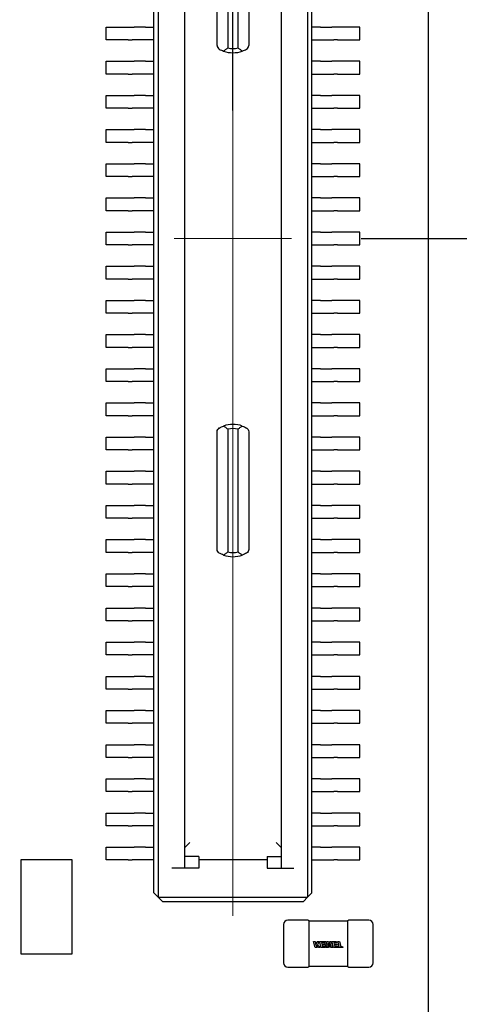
# Model space of a CAD drawing. Header units: millimetres. Extents: x 4 to 585, y 130 to 416.
# Tile 41 of 100: x 363.41 to 368.56, y 159.86 to 171.39. Entities that reach past the tile are written whole.
import ezdxf

# ---------------------------------------------------------------- set-up
doc = ezdxf.new("R2010")
doc.units = ezdxf.units.MM
doc.header["$LTSCALE"] = 0.75
doc.linetypes.add('CENTER2', pattern=[28.575, 19.05, -3.175, 3.175, -3.175])
for name, color, linetype, lineweight in [('Center Lines', 7, 'CENTER2', 13), ('Dimensions', 7, 'Continuous', 13), ('Visible', 7, 'Continuous', 25)]:
    doc.layers.add(name, color=color, linetype=linetype, lineweight=lineweight)
doc.styles.get("Standard").update_dxf_attribs({"font": 'cour.ttf'})
doc.dimstyles.new('ISO-25', dxfattribs={"dimtxt": 2.5, "dimasz": 2.5, "dimexe": 1.5, "dimexo": 1.5, "dimgap": 1, "dimtad": 1, "dimdec": 1, "dimdsep": 46, "dimtxsty": 'Standard', "dimcen": 0, "dimclrd": 256, "dimclre": 256, "dimclrt": 256, "dimazin": 2, "dimtp": 0.1, "dimtm": 0.1, "dimtfac": 0.72, "dimtdec": 1, "dimtmove": 0, "dimatfit": 3, "dimfxl": 1, "dimarcsym": 0})

# ---------------------------------------------------------------- blocks, each defined once
blk = doc.blocks.new('*U27')
at = {"layer": 'Center Lines', "color": 0, "ltscale": 0.75, "transparency": 16777216}
blk.add_line((0.686251, 0), (-0.686251, 0), dxfattribs=at)
blk = doc.blocks.new('*U28')
at = {"layer": 'Center Lines', "color": 0, "ltscale": 0.75, "transparency": 16777216}
blk.add_line((0, -7.928768), (0, 7.995259), dxfattribs=at)
blk = doc.blocks.new('*D66')
at = {"layer": 'Defpoints', "color": 0, "transparency": 16777216}
for p in [(365.906998, 168.828999), (374.653969, 168.828999)]:
    blk.add_point(p, dxfattribs=at)
at = {"layer": 'Dimensions', "lineweight": -2, "transparency": 16777216}
blk.add_line((367.406998, 168.828999), (385.303542, 168.828999), dxfattribs=at)
at = {"layer": 'Dimensions', "transparency": 16777216, "insert": (380.478756, 171.233913), "char_height": 2.5, "attachment_point": 5}
blk.add_mtext('20.1', dxfattribs=at)
blk = doc.blocks.new('*D67')
at = {"layer": 'Defpoints', "color": 0, "transparency": 16777216}
for p in [(365.906998, 184.577273), (365.906998, 168.828999)]:
    blk.add_point(p, dxfattribs=at)
at = {"layer": 'Dimensions', "lineweight": -2, "transparency": 16777216}
blk.add_line((365.906998, 170.328999), (365.906998, 195.096504), dxfattribs=at)
at = {"layer": 'Dimensions', "transparency": 16777216, "insert": (363.502084, 190.336888), "char_height": 2.5, "attachment_point": 5, "rotation": 90}
blk.add_mtext('46.7', dxfattribs=at)
blk = doc.blocks.new('*D69')
at = {"layer": 'Defpoints', "color": 0, "transparency": 16777216}
for p in [(352.154398, 178.958599), (374.653969, 178.958599)]:
    blk.add_point(p, dxfattribs=at)
at = {"layer": 'Dimensions', "lineweight": -2, "transparency": 16777216}
blk.add_line((353.654398, 178.958599), (385.305679, 178.958599), dxfattribs=at)
at = {"layer": 'Dimensions', "transparency": 16777216, "insert": (380.479824, 181.363513), "char_height": 2.5, "attachment_point": 5}
blk.add_mtext('30.3', dxfattribs=at)

msp = doc.modelspace()

# ---------------------------------------------------------------- linework, layer by layer
at = {"layer": 'Visible'}
for p, q in [((368.196, 148.687, 1.529), (368.196, 181.187, 1.529)), ((364.982, 161.169, 2.569), (364.982, 176.489, 2.569)), ((365.032, 176.539, 2.619), (365.032, 161.119, 2.619)), ((366.782, 176.539, 2.619), (366.782, 161.119, 2.619)), ((366.832, 161.169, 2.569), (366.832, 176.489, 2.569)), ((365.342, 161.459, 2.469), (365.342, 176.199, 2.469)), ((366.472, 176.199, 2.469), (366.472, 161.459, 2.469)), ((365.722, 171.09, 1.884), (365.722, 172.468, 1.884)), ((365.847, 172.497, 2.009), (365.847, 171.061, 2.009)), ((365.967, 171.061, 2.009), (365.967, 172.497, 2.009)), ((366.092, 172.468, 1.884), (366.092, 171.09, 1.884)), ((364.422, 171.154, 1.579), (364.422, 171.304, 1.579)), ((364.422, 171.304, 1.579), (364.682, 171.304, 1.579)), ((364.726, 171.304, 1.606), (364.75, 171.304, 1.65)), ((364.882, 171.304, 1.729), (364.982, 171.304, 1.729)), ((366.932, 171.304, 1.729), (366.832, 171.304, 1.729)), ((367.088, 171.304, 1.606), (367.064, 171.304, 1.65)), ((367.392, 171.304, 1.579), (367.132, 171.304, 1.579)), ((367.392, 171.154, 1.579), (367.392, 171.304, 1.579)), ((364.682, 171.154, 1.579), (364.422, 171.154, 1.579)), ((364.75, 171.154, 1.65), (364.726, 171.154, 1.606)), ((364.982, 171.154, 1.729), (364.882, 171.154, 1.729)), ((366.832, 171.154, 1.729), (366.932, 171.154, 1.729)), ((367.064, 171.154, 1.65), (367.088, 171.154, 1.606)), ((367.132, 171.154, 1.579), (367.392, 171.154, 1.579)), ((364.422, 170.904, 1.579), (364.682, 170.904, 1.579)), ((364.422, 170.754, 1.579), (364.422, 170.904, 1.579)), ((364.726, 170.904, 1.606), (364.75, 170.904, 1.65)), ((364.882, 170.904, 1.729), (364.982, 170.904, 1.729)), ((366.932, 170.904, 1.729), (366.832, 170.904, 1.729)), ((367.088, 170.904, 1.606), (367.064, 170.904, 1.65)), ((367.392, 170.904, 1.579), (367.132, 170.904, 1.579)), ((367.392, 170.754, 1.579), (367.392, 170.904, 1.579)), ((364.682, 170.754, 1.579), (364.422, 170.754, 1.579)), ((364.75, 170.754, 1.65), (364.726, 170.754, 1.606)), ((364.982, 170.754, 1.729), (364.882, 170.754, 1.729)), ((366.832, 170.754, 1.729), (366.932, 170.754, 1.729)), ((367.064, 170.754, 1.65), (367.088, 170.754, 1.606)), ((367.132, 170.754, 1.579), (367.392, 170.754, 1.579)), ((364.422, 170.504, 1.579), (364.682, 170.504, 1.579)), ((364.422, 170.354, 1.579), (364.422, 170.504, 1.579)), ((364.726, 170.504, 1.606), (364.75, 170.504, 1.65)), ((364.882, 170.504, 1.729), (364.982, 170.504, 1.729)), ((366.932, 170.504, 1.729), (366.832, 170.504, 1.729)), ((367.088, 170.504, 1.606), (367.064, 170.504, 1.65)), ((367.392, 170.504, 1.579), (367.132, 170.504, 1.579)), ((367.392, 170.354, 1.579), (367.392, 170.504, 1.579)), ((364.682, 170.354, 1.579), (364.422, 170.354, 1.579)), ((364.75, 170.354, 1.65), (364.726, 170.354, 1.606)), ((364.982, 170.354, 1.729), (364.882, 170.354, 1.729)), ((366.832, 170.354, 1.729), (366.932, 170.354, 1.729)), ((367.064, 170.354, 1.65), (367.088, 170.354, 1.606)), ((367.132, 170.354, 1.579), (367.392, 170.354, 1.579)), ((364.422, 170.104, 1.579), (364.682, 170.104, 1.579)), ((364.422, 169.954, 1.579), (364.422, 170.104, 1.579)), ((364.726, 170.104, 1.606), (364.75, 170.104, 1.65)), ((364.882, 170.104, 1.729), (364.982, 170.104, 1.729)), ((366.932, 170.104, 1.729), (366.832, 170.104, 1.729)), ((367.088, 170.104, 1.606), (367.064, 170.104, 1.65)), ((367.392, 170.104, 1.579), (367.132, 170.104, 1.579)), ((367.392, 169.954, 1.579), (367.392, 170.104, 1.579)), ((364.682, 169.954, 1.579), (364.422, 169.954, 1.579)), ((364.75, 169.954, 1.65), (364.726, 169.954, 1.606)), ((364.982, 169.954, 1.729), (364.882, 169.954, 1.729)), ((366.832, 169.954, 1.729), (366.932, 169.954, 1.729)), ((367.064, 169.954, 1.65), (367.088, 169.954, 1.606)), ((367.132, 169.954, 1.579), (367.392, 169.954, 1.579)), ((364.422, 169.554, 1.579), (364.422, 169.704, 1.579)), ((364.422, 169.704, 1.579), (364.682, 169.704, 1.579)), ((364.726, 169.704, 1.606), (364.75, 169.704, 1.65)), ((364.882, 169.704, 1.729), (364.982, 169.704, 1.729)), ((366.932, 169.704, 1.729), (366.832, 169.704, 1.729)), ((367.088, 169.704, 1.606), (367.064, 169.704, 1.65)), ((367.392, 169.704, 1.579), (367.132, 169.704, 1.579)), ((367.392, 169.554, 1.579), (367.392, 169.704, 1.579)), ((364.682, 169.554, 1.579), (364.422, 169.554, 1.579)), ((364.75, 169.554, 1.65), (364.726, 169.554, 1.606)), ((364.982, 169.554, 1.729), (364.882, 169.554, 1.729)), ((366.832, 169.554, 1.729), (366.932, 169.554, 1.729)), ((367.064, 169.554, 1.65), (367.088, 169.554, 1.606)), ((367.132, 169.554, 1.579), (367.392, 169.554, 1.579)), ((364.422, 169.154, 1.579), (364.422, 169.304, 1.579)), ((364.422, 169.304, 1.579), (364.682, 169.304, 1.579)), ((364.726, 169.304, 1.606), (364.75, 169.304, 1.65)), ((364.882, 169.304, 1.729), (364.982, 169.304, 1.729)), ((366.932, 169.304, 1.729), (366.832, 169.304, 1.729)), ((367.088, 169.304, 1.606), (367.064, 169.304, 1.65)), ((367.392, 169.304, 1.579), (367.132, 169.304, 1.579)), ((367.392, 169.154, 1.579), (367.392, 169.304, 1.579)), ((364.682, 169.154, 1.579), (364.422, 169.154, 1.579)), ((364.75, 169.154, 1.65), (364.726, 169.154, 1.606)), ((364.982, 169.154, 1.729), (364.882, 169.154, 1.729)), ((366.832, 169.154, 1.729), (366.932, 169.154, 1.729)), ((367.064, 169.154, 1.65), (367.088, 169.154, 1.606)), ((367.132, 169.154, 1.579), (367.392, 169.154, 1.579)), ((364.422, 168.754, 1.579), (364.422, 168.904, 1.579)), ((364.422, 168.904, 1.579), (364.682, 168.904, 1.579)), ((364.726, 168.904, 1.606), (364.75, 168.904, 1.65)), ((364.882, 168.904, 1.729), (364.982, 168.904, 1.729)), ((366.932, 168.904, 1.729), (366.832, 168.904, 1.729)), ((367.088, 168.904, 1.606), (367.064, 168.904, 1.65)), ((367.392, 168.904, 1.579), (367.132, 168.904, 1.579)), ((367.392, 168.754, 1.579), (367.392, 168.904, 1.579)), ((364.682, 168.754, 1.579), (364.422, 168.754, 1.579)), ((364.75, 168.754, 1.65), (364.726, 168.754, 1.606)), ((364.982, 168.754, 1.729), (364.882, 168.754, 1.729)), ((366.832, 168.754, 1.729), (366.932, 168.754, 1.729)), ((367.064, 168.754, 1.65), (367.088, 168.754, 1.606)), ((367.132, 168.754, 1.579), (367.392, 168.754, 1.579)), ((364.422, 168.504, 1.579), (364.682, 168.504, 1.579)), ((364.422, 168.354, 1.579), (364.422, 168.504, 1.579)), ((364.726, 168.504, 1.606), (364.75, 168.504, 1.65)), ((364.882, 168.504, 1.729), (364.982, 168.504, 1.729)), ((366.932, 168.504, 1.729), (366.832, 168.504, 1.729)), ((367.088, 168.504, 1.606), (367.064, 168.504, 1.65)), ((367.392, 168.504, 1.579), (367.132, 168.504, 1.579)), ((367.392, 168.354, 1.579), (367.392, 168.504, 1.579)), ((364.682, 168.354, 1.579), (364.422, 168.354, 1.579)), ((364.75, 168.354, 1.65), (364.726, 168.354, 1.606)), ((364.982, 168.354, 1.729), (364.882, 168.354, 1.729)), ((366.832, 168.354, 1.729), (366.932, 168.354, 1.729)), ((367.064, 168.354, 1.65), (367.088, 168.354, 1.606)), ((367.132, 168.354, 1.579), (367.392, 168.354, 1.579)), ((364.422, 168.104, 1.579), (364.682, 168.104, 1.579)), ((364.422, 167.954, 1.579), (364.422, 168.104, 1.579)), ((364.726, 168.104, 1.606), (364.75, 168.104, 1.65)), ((364.882, 168.104, 1.729), (364.982, 168.104, 1.729)), ((366.932, 168.104, 1.729), (366.832, 168.104, 1.729)), ((367.088, 168.104, 1.606), (367.064, 168.104, 1.65)), ((367.392, 168.104, 1.579), (367.132, 168.104, 1.579)), ((367.392, 167.954, 1.579), (367.392, 168.104, 1.579)), ((364.682, 167.954, 1.579), (364.422, 167.954, 1.579)), ((364.75, 167.954, 1.65), (364.726, 167.954, 1.606)), ((364.982, 167.954, 1.729), (364.882, 167.954, 1.729)), ((366.832, 167.954, 1.729), (366.932, 167.954, 1.729)), ((367.064, 167.954, 1.65), (367.088, 167.954, 1.606)), ((367.132, 167.954, 1.579), (367.392, 167.954, 1.579)), ((364.422, 167.704, 1.579), (364.682, 167.704, 1.579)), ((364.422, 167.554, 1.579), (364.422, 167.704, 1.579)), ((364.726, 167.704, 1.606), (364.75, 167.704, 1.65)), ((364.882, 167.704, 1.729), (364.982, 167.704, 1.729)), ((366.932, 167.704, 1.729), (366.832, 167.704, 1.729)), ((367.088, 167.704, 1.606), (367.064, 167.704, 1.65)), ((367.392, 167.704, 1.579), (367.132, 167.704, 1.579)), ((367.392, 167.554, 1.579), (367.392, 167.704, 1.579)), ((364.682, 167.554, 1.579), (364.422, 167.554, 1.579)), ((364.75, 167.554, 1.65), (364.726, 167.554, 1.606)), ((364.982, 167.554, 1.729), (364.882, 167.554, 1.729)), ((366.832, 167.554, 1.729), (366.932, 167.554, 1.729)), ((367.064, 167.554, 1.65), (367.088, 167.554, 1.606)), ((367.132, 167.554, 1.579), (367.392, 167.554, 1.579)), ((364.422, 167.304, 1.579), (364.682, 167.304, 1.579)), ((364.422, 167.154, 1.579), (364.422, 167.304, 1.579)), ((364.726, 167.304, 1.606), (364.75, 167.304, 1.65)), ((364.882, 167.304, 1.729), (364.982, 167.304, 1.729)), ((366.932, 167.304, 1.729), (366.832, 167.304, 1.729)), ((367.088, 167.304, 1.606), (367.064, 167.304, 1.65)), ((367.392, 167.304, 1.579), (367.132, 167.304, 1.579)), ((367.392, 167.154, 1.579), (367.392, 167.304, 1.579)), ((364.682, 167.154, 1.579), (364.422, 167.154, 1.579)), ((364.75, 167.154, 1.65), (364.726, 167.154, 1.606)), ((364.982, 167.154, 1.729), (364.882, 167.154, 1.729)), ((366.832, 167.154, 1.729), (366.932, 167.154, 1.729)), ((367.064, 167.154, 1.65), (367.088, 167.154, 1.606)), ((367.132, 167.154, 1.579), (367.392, 167.154, 1.579)), ((364.422, 166.904, 1.579), (364.682, 166.904, 1.579)), ((364.422, 166.754, 1.579), (364.422, 166.904, 1.579)), ((364.726, 166.904, 1.606), (364.75, 166.904, 1.65)), ((364.882, 166.904, 1.729), (364.982, 166.904, 1.729)), ((366.932, 166.904, 1.729), (366.832, 166.904, 1.729)), ((367.088, 166.904, 1.606), (367.064, 166.904, 1.65)), ((367.392, 166.904, 1.579), (367.132, 166.904, 1.579)), ((367.392, 166.754, 1.579), (367.392, 166.904, 1.579)), ((364.682, 166.754, 1.579), (364.422, 166.754, 1.579)), ((364.75, 166.754, 1.65), (364.726, 166.754, 1.606)), ((364.982, 166.754, 1.729), (364.882, 166.754, 1.729)), ((366.832, 166.754, 1.729), (366.932, 166.754, 1.729)), ((367.064, 166.754, 1.65), (367.088, 166.754, 1.606)), ((367.132, 166.754, 1.579), (367.392, 166.754, 1.579)), ((365.722, 165.19, 1.884), (365.722, 166.568, 1.884)), ((365.847, 166.597, 2.009), (365.847, 165.161, 2.009)), ((365.967, 165.161, 2.009), (365.967, 166.597, 2.009)), ((366.092, 166.568, 1.884), (366.092, 165.19, 1.884)), ((364.422, 166.504, 1.579), (364.682, 166.504, 1.579)), ((364.422, 166.354, 1.579), (364.422, 166.504, 1.579)), ((364.726, 166.504, 1.606), (364.75, 166.504, 1.65)), ((364.882, 166.504, 1.729), (364.982, 166.504, 1.729)), ((366.932, 166.504, 1.729), (366.832, 166.504, 1.729)), ((367.088, 166.504, 1.606), (367.064, 166.504, 1.65)), ((367.392, 166.504, 1.579), (367.132, 166.504, 1.579)), ((367.392, 166.354, 1.579), (367.392, 166.504, 1.579)), ((364.682, 166.354, 1.579), (364.422, 166.354, 1.579)), ((364.75, 166.354, 1.65), (364.726, 166.354, 1.606)), ((364.982, 166.354, 1.729), (364.882, 166.354, 1.729)), ((366.832, 166.354, 1.729), (366.932, 166.354, 1.729)), ((367.064, 166.354, 1.65), (367.088, 166.354, 1.606)), ((367.132, 166.354, 1.579), (367.392, 166.354, 1.579)), ((364.422, 166.104, 1.579), (364.682, 166.104, 1.579)), ((364.422, 165.954, 1.579), (364.422, 166.104, 1.579)), ((364.726, 166.104, 1.606), (364.75, 166.104, 1.65)), ((364.882, 166.104, 1.729), (364.982, 166.104, 1.729)), ((366.932, 166.104, 1.729), (366.832, 166.104, 1.729)), ((367.088, 166.104, 1.606), (367.064, 166.104, 1.65)), ((367.392, 166.104, 1.579), (367.132, 166.104, 1.579)), ((367.392, 165.954, 1.579), (367.392, 166.104, 1.579)), ((364.682, 165.954, 1.579), (364.422, 165.954, 1.579)), ((364.75, 165.954, 1.65), (364.726, 165.954, 1.606)), ((364.982, 165.954, 1.729), (364.882, 165.954, 1.729)), ((366.832, 165.954, 1.729), (366.932, 165.954, 1.729)), ((367.064, 165.954, 1.65), (367.088, 165.954, 1.606)), ((367.132, 165.954, 1.579), (367.392, 165.954, 1.579)), ((364.422, 165.554, 1.579), (364.422, 165.704, 1.579)), ((364.422, 165.704, 1.579), (364.682, 165.704, 1.579)), ((364.726, 165.704, 1.606), (364.75, 165.704, 1.65)), ((364.882, 165.704, 1.729), (364.982, 165.704, 1.729)), ((366.932, 165.704, 1.729), (366.832, 165.704, 1.729)), ((367.088, 165.704, 1.606), (367.064, 165.704, 1.65)), ((367.392, 165.704, 1.579), (367.132, 165.704, 1.579)), ((367.392, 165.554, 1.579), (367.392, 165.704, 1.579)), ((364.682, 165.554, 1.579), (364.422, 165.554, 1.579)), ((364.75, 165.554, 1.65), (364.726, 165.554, 1.606)), ((364.982, 165.554, 1.729), (364.882, 165.554, 1.729)), ((366.832, 165.554, 1.729), (366.932, 165.554, 1.729)), ((367.064, 165.554, 1.65), (367.088, 165.554, 1.606)), ((367.132, 165.554, 1.579), (367.392, 165.554, 1.579)), ((364.422, 165.304, 1.579), (364.682, 165.304, 1.579)), ((364.422, 165.154, 1.579), (364.422, 165.304, 1.579)), ((364.726, 165.304, 1.606), (364.75, 165.304, 1.65)), ((364.882, 165.304, 1.729), (364.982, 165.304, 1.729)), ((366.932, 165.304, 1.729), (366.832, 165.304, 1.729)), ((367.088, 165.304, 1.606), (367.064, 165.304, 1.65)), ((367.392, 165.304, 1.579), (367.132, 165.304, 1.579)), ((367.392, 165.154, 1.579), (367.392, 165.304, 1.579)), ((364.682, 165.154, 1.579), (364.422, 165.154, 1.579)), ((364.75, 165.154, 1.65), (364.726, 165.154, 1.606)), ((364.982, 165.154, 1.729), (364.882, 165.154, 1.729)), ((366.832, 165.154, 1.729), (366.932, 165.154, 1.729)), ((367.064, 165.154, 1.65), (367.088, 165.154, 1.606)), ((367.132, 165.154, 1.579), (367.392, 165.154, 1.579)), ((364.422, 164.754, 1.579), (364.422, 164.904, 1.579)), ((364.422, 164.904, 1.579), (364.682, 164.904, 1.579)), ((364.726, 164.904, 1.606), (364.75, 164.904, 1.65)), ((364.882, 164.904, 1.729), (364.982, 164.904, 1.729)), ((366.932, 164.904, 1.729), (366.832, 164.904, 1.729)), ((367.088, 164.904, 1.606), (367.064, 164.904, 1.65)), ((367.392, 164.904, 1.579), (367.132, 164.904, 1.579)), ((367.392, 164.754, 1.579), (367.392, 164.904, 1.579)), ((364.682, 164.754, 1.579), (364.422, 164.754, 1.579)), ((364.75, 164.754, 1.65), (364.726, 164.754, 1.606)), ((364.982, 164.754, 1.729), (364.882, 164.754, 1.729)), ((366.832, 164.754, 1.729), (366.932, 164.754, 1.729)), ((367.064, 164.754, 1.65), (367.088, 164.754, 1.606)), ((367.132, 164.754, 1.579), (367.392, 164.754, 1.579)), ((364.422, 164.354, 1.579), (364.422, 164.504, 1.579)), ((364.422, 164.504, 1.579), (364.682, 164.504, 1.579)), ((364.726, 164.504, 1.606), (364.75, 164.504, 1.65)), ((364.882, 164.504, 1.729), (364.982, 164.504, 1.729)), ((366.932, 164.504, 1.729), (366.832, 164.504, 1.729)), ((367.088, 164.504, 1.606), (367.064, 164.504, 1.65)), ((367.392, 164.504, 1.579), (367.132, 164.504, 1.579)), ((367.392, 164.354, 1.579), (367.392, 164.504, 1.579)), ((364.682, 164.354, 1.579), (364.422, 164.354, 1.579)), ((364.75, 164.354, 1.65), (364.726, 164.354, 1.606)), ((364.982, 164.354, 1.729), (364.882, 164.354, 1.729)), ((366.832, 164.354, 1.729), (366.932, 164.354, 1.729)), ((367.064, 164.354, 1.65), (367.088, 164.354, 1.606)), ((367.132, 164.354, 1.579), (367.392, 164.354, 1.579)), ((364.422, 163.954, 1.579), (364.422, 164.104, 1.579)), ((364.422, 164.104, 1.579), (364.682, 164.104, 1.579)), ((364.726, 164.104, 1.606), (364.75, 164.104, 1.65)), ((364.882, 164.104, 1.729), (364.982, 164.104, 1.729)), ((366.932, 164.104, 1.729), (366.832, 164.104, 1.729)), ((367.088, 164.104, 1.606), (367.064, 164.104, 1.65)), ((367.392, 164.104, 1.579), (367.132, 164.104, 1.579)), ((367.392, 163.954, 1.579), (367.392, 164.104, 1.579)), ((364.682, 163.954, 1.579), (364.422, 163.954, 1.579)), ((364.75, 163.954, 1.65), (364.726, 163.954, 1.606)), ((364.982, 163.954, 1.729), (364.882, 163.954, 1.729)), ((366.832, 163.954, 1.729), (366.932, 163.954, 1.729)), ((367.064, 163.954, 1.65), (367.088, 163.954, 1.606)), ((367.132, 163.954, 1.579), (367.392, 163.954, 1.579)), ((364.422, 163.704, 1.579), (364.682, 163.704, 1.579)), ((364.422, 163.554, 1.579), (364.422, 163.704, 1.579)), ((364.726, 163.704, 1.606), (364.75, 163.704, 1.65)), ((364.882, 163.704, 1.729), (364.982, 163.704, 1.729)), ((366.932, 163.704, 1.729), (366.832, 163.704, 1.729)), ((367.088, 163.704, 1.606), (367.064, 163.704, 1.65)), ((367.392, 163.704, 1.579), (367.132, 163.704, 1.579)), ((367.392, 163.554, 1.579), (367.392, 163.704, 1.579)), ((364.682, 163.554, 1.579), (364.422, 163.554, 1.579)), ((364.75, 163.554, 1.65), (364.726, 163.554, 1.606)), ((364.982, 163.554, 1.729), (364.882, 163.554, 1.729)), ((366.832, 163.554, 1.729), (366.932, 163.554, 1.729)), ((367.064, 163.554, 1.65), (367.088, 163.554, 1.606)), ((367.132, 163.554, 1.579), (367.392, 163.554, 1.579)), ((364.422, 163.304, 1.579), (364.682, 163.304, 1.579)), ((364.422, 163.154, 1.579), (364.422, 163.304, 1.579)), ((364.726, 163.304, 1.606), (364.75, 163.304, 1.65)), ((364.882, 163.304, 1.729), (364.982, 163.304, 1.729)), ((366.932, 163.304, 1.729), (366.832, 163.304, 1.729)), ((367.088, 163.304, 1.606), (367.064, 163.304, 1.65)), ((367.392, 163.304, 1.579), (367.132, 163.304, 1.579)), ((367.392, 163.154, 1.579), (367.392, 163.304, 1.579)), ((364.682, 163.154, 1.579), (364.422, 163.154, 1.579)), ((364.75, 163.154, 1.65), (364.726, 163.154, 1.606)), ((364.982, 163.154, 1.729), (364.882, 163.154, 1.729)), ((366.832, 163.154, 1.729), (366.932, 163.154, 1.729)), ((367.064, 163.154, 1.65), (367.088, 163.154, 1.606)), ((367.132, 163.154, 1.579), (367.392, 163.154, 1.579)), ((364.422, 162.904, 1.579), (364.682, 162.904, 1.579)), ((364.422, 162.754, 1.579), (364.422, 162.904, 1.579)), ((364.726, 162.904, 1.606), (364.75, 162.904, 1.65)), ((364.882, 162.904, 1.729), (364.982, 162.904, 1.729)), ((366.932, 162.904, 1.729), (366.832, 162.904, 1.729)), ((367.088, 162.904, 1.606), (367.064, 162.904, 1.65)), ((367.392, 162.904, 1.579), (367.132, 162.904, 1.579)), ((367.392, 162.754, 1.579), (367.392, 162.904, 1.579)), ((364.682, 162.754, 1.579), (364.422, 162.754, 1.579)), ((364.75, 162.754, 1.65), (364.726, 162.754, 1.606)), ((364.982, 162.754, 1.729), (364.882, 162.754, 1.729)), ((366.832, 162.754, 1.729), (366.932, 162.754, 1.729)), ((367.064, 162.754, 1.65), (367.088, 162.754, 1.606)), ((367.132, 162.754, 1.579), (367.392, 162.754, 1.579)), ((364.422, 162.354, 1.579), (364.422, 162.504, 1.579)), ((364.422, 162.504, 1.579), (364.682, 162.504, 1.579)), ((364.726, 162.504, 1.606), (364.75, 162.504, 1.65)), ((364.882, 162.504, 1.729), (364.982, 162.504, 1.729)), ((366.932, 162.504, 1.729), (366.832, 162.504, 1.729)), ((367.088, 162.504, 1.606), (367.064, 162.504, 1.65)), ((367.392, 162.504, 1.579), (367.132, 162.504, 1.579)), ((367.392, 162.354, 1.579), (367.392, 162.504, 1.579)), ((364.682, 162.354, 1.579), (364.422, 162.354, 1.579)), ((364.75, 162.354, 1.65), (364.726, 162.354, 1.606)), ((364.982, 162.354, 1.729), (364.882, 162.354, 1.729)), ((366.832, 162.354, 1.729), (366.932, 162.354, 1.729)), ((367.064, 162.354, 1.65), (367.088, 162.354, 1.606)), ((367.132, 162.354, 1.579), (367.392, 162.354, 1.579)), ((364.422, 162.104, 1.579), (364.682, 162.104, 1.579)), ((364.422, 161.954, 1.579), (364.422, 162.104, 1.579)), ((364.726, 162.104, 1.606), (364.75, 162.104, 1.65)), ((364.882, 162.104, 1.729), (364.982, 162.104, 1.729)), ((366.932, 162.104, 1.729), (366.832, 162.104, 1.729)), ((367.088, 162.104, 1.606), (367.064, 162.104, 1.65)), ((367.392, 162.104, 1.579), (367.132, 162.104, 1.579)), ((367.392, 161.954, 1.579), (367.392, 162.104, 1.579)), ((364.682, 161.954, 1.579), (364.422, 161.954, 1.579)), ((364.75, 161.954, 1.65), (364.726, 161.954, 1.606)), ((364.982, 161.954, 1.729), (364.882, 161.954, 1.729)), ((366.832, 161.954, 1.729), (366.932, 161.954, 1.729)), ((367.064, 161.954, 1.65), (367.088, 161.954, 1.606)), ((367.132, 161.954, 1.579), (367.392, 161.954, 1.579)), ((364.422, 161.704, 1.579), (364.682, 161.704, 1.579)), ((364.422, 161.554, 1.579), (364.422, 161.704, 1.579)), ((364.726, 161.704, 1.606), (364.75, 161.704, 1.65)), ((364.882, 161.704, 1.729), (364.982, 161.704, 1.729)), ((366.932, 161.704, 1.729), (366.832, 161.704, 1.729)), ((367.088, 161.704, 1.606), (367.064, 161.704, 1.65)), ((367.392, 161.704, 1.579), (367.132, 161.704, 1.579)), ((367.392, 161.554, 1.579), (367.392, 161.704, 1.579)), ((364.023, 161.556, 2.105), (363.423, 161.556, 2.105)), ((363.423, 161.556, 2.105), (363.423, 160.456, 2.105)), ((364.023, 160.456, 2.105), (364.023, 161.556, 2.105)), ((364.682, 161.554, 1.579), (364.422, 161.554, 1.579)), ((364.75, 161.554, 1.65), (364.726, 161.554, 1.606)), ((364.982, 161.554, 1.729), (364.882, 161.554, 1.729)), ((365.507, 161.594, 2.419), (365.342, 161.594, 2.419)), ((365.507, 161.594, 2.419), (365.507, 161.559, 2.619)), ((365.507, 161.559, 2.619), (365.507, 161.459, 2.619)), ((365.507, 161.559, 2.619), (366.307, 161.559, 2.619)), ((366.307, 161.594, 2.419), (366.307, 161.559, 2.619)), ((366.307, 161.594, 2.419), (366.472, 161.594, 2.419)), ((366.307, 161.559, 2.619), (366.307, 161.459, 2.619)), ((366.832, 161.554, 1.729), (366.932, 161.554, 1.729)), ((367.064, 161.554, 1.65), (367.088, 161.554, 1.606)), ((367.132, 161.554, 1.579), (367.392, 161.554, 1.579)), ((365.507, 161.459, 2.619), (365.192, 161.459, 2.619)), ((366.307, 161.459, 2.619), (366.622, 161.459, 2.619)), ((364.982, 161.169, 2.569), (365.032, 161.119, 2.619)), ((366.782, 161.119, 2.619), (366.832, 161.169, 2.569)), ((365.032, 161.119, 2.619), (365.082, 161.069, 2.569)), ((365.032, 161.119, 2.619), (366.782, 161.119, 2.619)), ((365.082, 161.069, 2.569), (366.732, 161.069, 2.569)), ((366.782, 161.119, 2.619), (366.732, 161.069, 2.569)), ((366.5, 160.799, 2.055), (366.5, 160.349, 2.055)), ((366.788, 160.849, 2.055), (366.55, 160.849, 2.055)), ((367.25, 160.838, 2.043), (366.8, 160.838, 2.043)), ((366.8, 160.798, 2.093), (366.8, 160.799, 2.093)), ((367.25, 160.799, 2.093), (367.25, 160.798, 2.093)), ((367.5, 160.849, 2.055), (367.262, 160.849, 2.055)), ((367.55, 160.349, 2.055), (367.55, 160.799, 2.055)), ((366.8, 160.36, 2.094), (366.8, 160.788, 2.094)), ((367.25, 160.788, 2.094), (367.25, 160.36, 2.094)), ((366.869, 160.53, 2.096), (366.85, 160.598, 2.096)), ((366.85, 160.598, 2.096), (366.869, 160.598, 2.096)), ((366.869, 160.598, 2.096), (366.879, 160.561, 2.096)), ((366.879, 160.561, 2.096), (366.894, 160.598, 2.096)), ((366.894, 160.598, 2.096), (366.914, 160.598, 2.096)), ((366.914, 160.598, 2.096), (366.899, 160.561, 2.096)), ((366.922, 160.598, 2.096), (366.995, 160.598, 2.096)), ((366.941, 160.53, 2.096), (366.922, 160.598, 2.096)), ((366.945, 160.585, 2.096), (366.95, 160.568, 2.096)), ((366.982, 160.585, 2.096), (366.945, 160.585, 2.096)), ((366.95, 160.568, 2.096), (366.978, 160.568, 2.096)), ((366.978, 160.568, 2.096), (366.982, 160.556, 2.096)), ((366.998, 160.53, 2.096), (366.982, 160.585, 2.096)), ((366.995, 160.598, 2.096), (367.012, 160.538, 2.096)), ((367.008, 160.598, 2.096), (367.026, 160.598, 2.096)), ((367.012, 160.538, 2.096), (367.008, 160.598, 2.096)), ((367.023, 160.579, 2.096), (367.026, 160.53, 2.096)), ((367.048, 160.53, 2.096), (367.023, 160.579, 2.096)), ((367.026, 160.598, 2.096), (367.058, 160.538, 2.096)), ((367.041, 160.598, 2.096), (367.058, 160.598, 2.096)), ((367.058, 160.538, 2.096), (367.041, 160.598, 2.096)), ((367.058, 160.598, 2.096), (367.077, 160.53, 2.096)), ((367.066, 160.598, 2.096), (367.117, 160.598, 2.096)), ((367.085, 160.53, 2.096), (367.066, 160.598, 2.096)), ((367.089, 160.585, 2.096), (367.094, 160.568, 2.096)), ((367.121, 160.585, 2.096), (367.089, 160.585, 2.096)), ((367.094, 160.568, 2.096), (367.123, 160.568, 2.096)), ((367.117, 160.598, 2.096), (367.121, 160.585, 2.096)), ((367.123, 160.568, 2.096), (367.126, 160.556, 2.096)), ((367.137, 160.598, 2.096), (367.156, 160.598, 2.096)), ((367.152, 160.543, 2.096), (367.137, 160.598, 2.096)), ((367.156, 160.598, 2.096), (367.171, 160.543, 2.096)), ((363.423, 160.456, 2.105), (364.023, 160.456, 2.105)), ((366.888, 160.53, 2.096), (366.869, 160.53, 2.096)), ((366.88, 160.559, 2.096), (366.888, 160.53, 2.096)), ((366.909, 160.53, 2.096), (366.88, 160.559, 2.096)), ((366.899, 160.561, 2.096), (366.931, 160.53, 2.096)), ((366.931, 160.53, 2.096), (366.909, 160.53, 2.096)), ((366.991, 160.53, 2.096), (366.941, 160.53, 2.096)), ((366.953, 160.556, 2.096), (366.957, 160.543, 2.096)), ((366.982, 160.556, 2.096), (366.953, 160.556, 2.096)), ((366.957, 160.543, 2.096), (366.987, 160.543, 2.096)), ((366.987, 160.543, 2.096), (366.991, 160.53, 2.096)), ((367.026, 160.53, 2.096), (366.998, 160.53, 2.096)), ((367.077, 160.53, 2.096), (367.048, 160.53, 2.096)), ((367.194, 160.53, 2.096), (367.085, 160.53, 2.096)), ((367.097, 160.556, 2.096), (367.101, 160.543, 2.096)), ((367.126, 160.556, 2.096), (367.097, 160.556, 2.096)), ((367.101, 160.543, 2.096), (367.132, 160.543, 2.096)), ((367.132, 160.543, 2.096), (367.152, 160.543, 2.096)), ((367.171, 160.543, 2.096), (367.19, 160.543, 2.096)), ((367.19, 160.543, 2.096), (367.194, 160.53, 2.096)), ((366.8, 160.349, 2.093), (366.8, 160.35, 2.093)), ((367.25, 160.35, 2.093), (367.25, 160.349, 2.093)), ((366.55, 160.299, 2.055), (366.788, 160.299, 2.055)), ((366.8, 160.31, 2.043), (367.25, 160.31, 2.043)), ((367.262, 160.299, 2.055), (367.5, 160.299, 2.055))]:
    msp.add_line(p, q, dxfattribs=at)
at = {"layer": 'Visible', "extrusion": (0, -1, 0)}
for centre, radius, start, end in [((364.682, 1.629, -171.304), 0.05, 270, 331.9275), ((364.882, 1.579, -171.304), 0.15, 90, 151.9275), ((364.682, 1.629, -171.154), 0.05, 270, 331.9275), ((364.882, 1.579, -171.154), 0.15, 90, 151.9275), ((364.682, 1.629, -170.904), 0.05, 270, 331.9275), ((364.882, 1.579, -170.904), 0.15, 90, 151.9275), ((364.682, 1.629, -170.754), 0.05, 270, 331.9275), ((364.882, 1.579, -170.754), 0.15, 90, 151.9275), ((364.682, 1.629, -170.504), 0.05, 270, 331.9275), ((364.882, 1.579, -170.504), 0.15, 90, 151.9275), ((364.682, 1.629, -170.354), 0.05, 270, 331.9275), ((364.882, 1.579, -170.354), 0.15, 90, 151.9275), ((364.682, 1.629, -170.104), 0.05, 270, 331.9275), ((364.882, 1.579, -170.104), 0.15, 90, 151.9275), ((364.682, 1.629, -169.954), 0.05, 270, 331.9275), ((364.882, 1.579, -169.954), 0.15, 90, 151.9275), ((364.682, 1.629, -169.704), 0.05, 270, 331.9275), ((364.882, 1.579, -169.704), 0.15, 90, 151.9275), ((364.682, 1.629, -169.554), 0.05, 270, 331.9275), ((364.882, 1.579, -169.554), 0.15, 90, 151.9275), ((364.682, 1.629, -169.304), 0.05, 270, 331.9275), ((364.682, 1.629, -169.154), 0.05, 270, 331.9275), ((364.682, 1.629, -168.504), 0.05, 270, 331.9275), ((364.682, 1.629, -168.354), 0.05, 270, 331.9275), ((364.682, 1.629, -168.104), 0.05, 270, 331.9275), ((364.882, 1.579, -168.104), 0.15, 90, 151.9275), ((364.682, 1.629, -167.954), 0.05, 270, 331.9275), ((364.882, 1.579, -167.954), 0.15, 90, 151.9275), ((364.682, 1.629, -167.704), 0.05, 270, 331.9275), ((364.882, 1.579, -167.704), 0.15, 90, 151.9275), ((364.682, 1.629, -167.554), 0.05, 270, 331.9275), ((364.882, 1.579, -167.554), 0.15, 90, 151.9275), ((364.682, 1.629, -167.304), 0.05, 270, 331.9275), ((364.882, 1.579, -167.304), 0.15, 90, 151.9275), ((364.682, 1.629, -167.154), 0.05, 270, 331.9275), ((364.882, 1.579, -167.154), 0.15, 90, 151.9275), ((364.682, 1.629, -166.904), 0.05, 270, 331.9275), ((364.882, 1.579, -166.904), 0.15, 90, 151.9275), ((364.682, 1.629, -166.754), 0.05, 270, 331.9275), ((364.882, 1.579, -166.754), 0.15, 90, 151.9275), ((364.682, 1.629, -166.504), 0.05, 270, 331.9275), ((364.882, 1.579, -166.504), 0.15, 90, 151.9275), ((364.682, 1.629, -166.354), 0.05, 270, 331.9275), ((364.882, 1.579, -166.354), 0.15, 90, 151.9275), ((364.682, 1.629, -166.104), 0.05, 270, 331.9275), ((364.882, 1.579, -166.104), 0.15, 90, 151.9275), ((364.682, 1.629, -165.954), 0.05, 270, 331.9275), ((364.882, 1.579, -165.954), 0.15, 90, 151.9275), ((364.682, 1.629, -165.704), 0.05, 270, 331.9275), ((364.882, 1.579, -165.704), 0.15, 90, 151.9275), ((364.682, 1.629, -165.554), 0.05, 270, 331.9275), ((364.882, 1.579, -165.554), 0.15, 90, 151.9275), ((364.682, 1.629, -165.304), 0.05, 270, 331.9275), ((364.882, 1.579, -165.304), 0.15, 90, 151.9275), ((364.682, 1.629, -165.154), 0.05, 270, 331.9275), ((364.882, 1.579, -165.154), 0.15, 90, 151.9275), ((364.682, 1.629, -164.904), 0.05, 270, 331.9275), ((364.882, 1.579, -164.904), 0.15, 90, 151.9275), ((364.682, 1.629, -164.754), 0.05, 270, 331.9275), ((364.882, 1.579, -164.754), 0.15, 90, 151.9275), ((364.682, 1.629, -164.504), 0.05, 270, 331.9275), ((364.882, 1.579, -164.504), 0.15, 90, 151.9275), ((364.682, 1.629, -164.354), 0.05, 270, 331.9275), ((364.882, 1.579, -164.354), 0.15, 90, 151.9275), ((364.682, 1.629, -164.104), 0.05, 270, 331.9275), ((364.882, 1.579, -164.104), 0.15, 90, 151.9275), ((364.682, 1.629, -163.954), 0.05, 270, 331.9275), ((364.882, 1.579, -163.954), 0.15, 90, 151.9275), ((364.682, 1.629, -163.704), 0.05, 270, 331.9275), ((364.882, 1.579, -163.704), 0.15, 90, 151.9275), ((364.682, 1.629, -163.554), 0.05, 270, 331.9275), ((364.882, 1.579, -163.554), 0.15, 90, 151.9275), ((364.682, 1.629, -163.304), 0.05, 270, 331.9275), ((364.882, 1.579, -163.304), 0.15, 90, 151.9275), ((364.682, 1.629, -163.154), 0.05, 270, 331.9275), ((364.882, 1.579, -163.154), 0.15, 90, 151.9275), ((364.682, 1.629, -162.904), 0.05, 270, 331.9275), ((364.882, 1.579, -162.904), 0.15, 90, 151.9275), ((364.682, 1.629, -162.754), 0.05, 270, 331.9275), ((364.882, 1.579, -162.754), 0.15, 90, 151.9275), ((364.682, 1.629, -162.504), 0.05, 270, 331.9275), ((364.882, 1.579, -162.504), 0.15, 90, 151.9275), ((364.682, 1.629, -162.354), 0.05, 270, 331.9275), ((364.882, 1.579, -162.354), 0.15, 90, 151.9275), ((364.682, 1.629, -162.104), 0.05, 270, 331.9275), ((364.882, 1.579, -162.104), 0.15, 90, 151.9275), ((364.682, 1.629, -161.954), 0.05, 270, 331.9275), ((364.882, 1.579, -161.954), 0.15, 90, 151.9275), ((364.682, 1.629, -161.704), 0.05, 270, 331.9275), ((364.882, 1.579, -161.704), 0.15, 90, 151.9275), ((364.682, 1.629, -161.554), 0.05, 270, 331.9275), ((364.882, 1.579, -161.554), 0.15, 90, 151.9275)]:
    msp.add_arc(centre, radius, start, end, dxfattribs=at)
at = {"layer": 'Visible', "extrusion": (0, 1, 0)}
for centre, radius, start, end in [((-366.932, 1.579, 171.304), 0.15, 90, 151.9275), ((-367.132, 1.629, 171.304), 0.05, 270, 331.9275), ((-366.932, 1.579, 171.154), 0.15, 90, 151.9275), ((-367.132, 1.629, 171.154), 0.05, 270, 331.9275), ((-366.932, 1.579, 170.904), 0.15, 90, 151.9275), ((-367.132, 1.629, 170.904), 0.05, 270, 331.9275), ((-366.932, 1.579, 170.754), 0.15, 90, 151.9275), ((-367.132, 1.629, 170.754), 0.05, 270, 331.9275), ((-366.932, 1.579, 170.504), 0.15, 90, 151.9275), ((-367.132, 1.629, 170.504), 0.05, 270, 331.9275), ((-366.932, 1.579, 170.354), 0.15, 90, 151.9275), ((-367.132, 1.629, 170.354), 0.05, 270, 331.9275), ((-366.932, 1.579, 170.104), 0.15, 90, 151.9275), ((-367.132, 1.629, 170.104), 0.05, 270, 331.9275), ((-366.932, 1.579, 169.954), 0.15, 90, 151.9275), ((-367.132, 1.629, 169.954), 0.05, 270, 331.9275), ((-366.932, 1.579, 169.704), 0.15, 90, 151.9275), ((-367.132, 1.629, 169.704), 0.05, 270, 331.9275), ((-366.932, 1.579, 169.554), 0.15, 90, 151.9275), ((-367.132, 1.629, 169.554), 0.05, 270, 331.9275), ((-366.932, 1.579, 169.304), 0.15, 90, 151.9275), ((-367.132, 1.629, 169.304), 0.05, 270, 331.9275), ((-366.932, 1.579, 169.154), 0.15, 90, 151.9275), ((-367.132, 1.629, 169.154), 0.05, 270, 331.9275), ((-367.132, 1.629, 168.904), 0.05, 270, 331.9275), ((-367.132, 1.629, 168.754), 0.05, 270, 331.9275), ((-366.932, 1.579, 168.504), 0.15, 90, 151.9275), ((-367.132, 1.629, 168.504), 0.05, 270, 331.9275), ((-366.932, 1.579, 168.354), 0.15, 90, 151.9275), ((-367.132, 1.629, 168.354), 0.05, 270, 331.9275), ((-366.932, 1.579, 168.104), 0.15, 90, 151.9275), ((-367.132, 1.629, 168.104), 0.05, 270, 331.9275), ((-366.932, 1.579, 167.954), 0.15, 90, 151.9275), ((-367.132, 1.629, 167.954), 0.05, 270, 331.9275), ((-366.932, 1.579, 167.704), 0.15, 90, 151.9275), ((-367.132, 1.629, 167.704), 0.05, 270, 331.9275), ((-366.932, 1.579, 167.554), 0.15, 90, 151.9275), ((-367.132, 1.629, 167.554), 0.05, 270, 331.9275), ((-366.932, 1.579, 167.304), 0.15, 90, 151.9275), ((-367.132, 1.629, 167.304), 0.05, 270, 331.9275), ((-366.932, 1.579, 167.154), 0.15, 90, 151.9275), ((-367.132, 1.629, 167.154), 0.05, 270, 331.9275), ((-366.932, 1.579, 166.904), 0.15, 90, 151.9275), ((-367.132, 1.629, 166.904), 0.05, 270, 331.9275), ((-366.932, 1.579, 166.754), 0.15, 90, 151.9275), ((-367.132, 1.629, 166.754), 0.05, 270, 331.9275), ((-366.932, 1.579, 166.504), 0.15, 90, 151.9275), ((-367.132, 1.629, 166.504), 0.05, 270, 331.9275), ((-366.932, 1.579, 166.354), 0.15, 90, 151.9275), ((-367.132, 1.629, 166.354), 0.05, 270, 331.9275), ((-366.932, 1.579, 166.104), 0.15, 90, 151.9275), ((-367.132, 1.629, 166.104), 0.05, 270, 331.9275), ((-366.932, 1.579, 165.954), 0.15, 90, 151.9275), ((-367.132, 1.629, 165.954), 0.05, 270, 331.9275), ((-366.932, 1.579, 165.704), 0.15, 90, 151.9275), ((-367.132, 1.629, 165.704), 0.05, 270, 331.9275), ((-366.932, 1.579, 165.554), 0.15, 90, 151.9275), ((-367.132, 1.629, 165.554), 0.05, 270, 331.9275), ((-366.932, 1.579, 165.304), 0.15, 90, 151.9275), ((-367.132, 1.629, 165.304), 0.05, 270, 331.9275), ((-366.932, 1.579, 165.154), 0.15, 90, 151.9275), ((-367.132, 1.629, 165.154), 0.05, 270, 331.9275), ((-366.932, 1.579, 164.904), 0.15, 90, 151.9275), ((-367.132, 1.629, 164.904), 0.05, 270, 331.9275), ((-366.932, 1.579, 164.754), 0.15, 90, 151.9275), ((-367.132, 1.629, 164.754), 0.05, 270, 331.9275), ((-366.932, 1.579, 164.504), 0.15, 90, 151.9275), ((-367.132, 1.629, 164.504), 0.05, 270, 331.9275), ((-366.932, 1.579, 164.354), 0.15, 90, 151.9275), ((-367.132, 1.629, 164.354), 0.05, 270, 331.9275), ((-366.932, 1.579, 164.104), 0.15, 90, 151.9275), ((-367.132, 1.629, 164.104), 0.05, 270, 331.9275), ((-366.932, 1.579, 163.954), 0.15, 90, 151.9275), ((-367.132, 1.629, 163.954), 0.05, 270, 331.9275), ((-366.932, 1.579, 163.704), 0.15, 90, 151.9275), ((-367.132, 1.629, 163.704), 0.05, 270, 331.9275), ((-366.932, 1.579, 163.554), 0.15, 90, 151.9275), ((-367.132, 1.629, 163.554), 0.05, 270, 331.9275), ((-366.932, 1.579, 163.304), 0.15, 90, 151.9275), ((-367.132, 1.629, 163.304), 0.05, 270, 331.9275), ((-366.932, 1.579, 163.154), 0.15, 90, 151.9275), ((-367.132, 1.629, 163.154), 0.05, 270, 331.9275), ((-366.932, 1.579, 162.904), 0.15, 90, 151.9275), ((-367.132, 1.629, 162.904), 0.05, 270, 331.9275), ((-366.932, 1.579, 162.754), 0.15, 90, 151.9275), ((-367.132, 1.629, 162.754), 0.05, 270, 331.9275), ((-366.932, 1.579, 162.504), 0.15, 90, 151.9275), ((-367.132, 1.629, 162.504), 0.05, 270, 331.9275), ((-366.932, 1.579, 162.354), 0.15, 90, 151.9275), ((-367.132, 1.629, 162.354), 0.05, 270, 331.9275), ((-366.932, 1.579, 162.104), 0.15, 90, 151.9275), ((-367.132, 1.629, 162.104), 0.05, 270, 331.9275), ((-366.932, 1.579, 161.954), 0.15, 90, 151.9275), ((-367.132, 1.629, 161.954), 0.05, 270, 331.9275), ((-366.932, 1.579, 161.704), 0.15, 90, 151.9275), ((-367.132, 1.629, 161.704), 0.05, 270, 331.9275), ((-366.932, 1.579, 161.554), 0.15, 90, 151.9275), ((-367.132, 1.629, 161.554), 0.05, 270, 331.9275)]:
    msp.add_arc(centre, radius, start, end, dxfattribs=at)
at = {"layer": 'Visible'}
for centre, radius, start, end in [((365.907, 171.324, 2.009), 0.27, 257.1604, 282.8396), ((365.907, 171.324, 1.959), 0.32, 249.8945, 290.1055), ((365.907, 166.334, 1.959), 0.32, 69.8945, 110.1055), ((365.907, 166.334, 2.009), 0.27, 77.1604, 102.8396), ((365.907, 165.424, 1.959), 0.32, 249.8945, 290.1055), ((365.907, 165.424, 2.009), 0.27, 257.1604, 282.8396), ((366.55, 160.799, 2.055), 0.05, 90, 180), ((367.5, 160.799, 2.055), 0.05, 0, 90), ((366.55, 160.349, 2.055), 0.05, 180, 270), ((367.5, 160.349, 2.055), 0.05, 270, 0)]:
    msp.add_arc(centre, radius, start, end, dxfattribs=at)
at = {"layer": 'Visible', "extrusion": (-4e-16, -1, 1.9e-15)}
for centre in [(364.882, 1.579, -169.304), (364.882, 1.579, -169.154), (364.882, 1.579, -168.504), (364.882, 1.579, -168.354)]:
    msp.add_arc(centre, 0.15, 90, 151.9275, dxfattribs=at)
at = {"layer": 'Visible', "extrusion": (-2e-16, -1, 5e-16)}
for centre in [(364.682, 1.629, -168.904), (364.682, 1.629, -168.754)]:
    msp.add_arc(centre, 0.05, 270, 331.9275, dxfattribs=at)
at = {"layer": 'Visible', "extrusion": (0, -1, 3e-16)}
for centre in [(364.882, 1.579, -168.904), (364.882, 1.579, -168.754)]:
    msp.add_arc(centre, 0.15, 90, 151.9275, dxfattribs=at)
at = {"layer": 'Visible', "extrusion": (1e-16, 1, -1e-16)}
for centre in [(-366.932, 1.579, 168.904), (-366.932, 1.579, 168.754)]:
    msp.add_arc(centre, 0.15, 90, 151.9275, dxfattribs=at)
at = {"layer": 'Visible', "extrusion": (0, -5.1033e-12, -1)}
for centre, start, end in [((-366.788, 160.837, -2.055), 90, 180), ((-367.262, 160.837, -2.055), 0, 90), ((-366.788, 160.311, -2.055), 180, 270), ((-367.262, 160.311, -2.055), 270, 360)]:
    msp.add_arc(centre, 0.012, start, end, dxfattribs=at)
at = {"layer": 'Visible', "extrusion": (-1, 0, 0)}
for centre, start, end in [((-160.799, 2.055, -366.8), 90, 180), ((-160.349, 2.055, -366.8), 0, 90)]:
    msp.add_arc(centre, 0.038, start, end, dxfattribs=at)
at = {"layer": 'Visible', "extrusion": (1, 0, 0)}
for centre, start, end in [((160.799, 2.055, 367.25), 360, 90), ((160.349, 2.055, 367.25), 90, 180)]:
    msp.add_arc(centre, 0.038, start, end, dxfattribs=at)
at = {"layer": 'Visible', "extrusion": (-0.707107, 2e-16, 0.707107)}
for centre, major_axis, start_param, end_param in [((365.772, 171.09, 1.934), (0.05, 0, 0.05), 3.141593, 4.18879), ((365.907, 171.324, 2.069), (0.32, 0, 0.32), 4.18879, 4.361482)]:
    msp.add_ellipse(centre, major_axis=major_axis, ratio=0.707107, start_param=start_param, end_param=end_param, dxfattribs=at)
at = {"layer": 'Visible', "extrusion": (0.707107, 2e-16, 0.707107)}
for centre, major_axis, start_param, end_param in [((366.042, 171.09, 1.934), (-0.05, 0, 0.05), 2.094395, 3.141593), ((365.907, 171.324, 2.069), (-0.32, 0, 0.32), 1.921704, 2.094395)]:
    msp.add_ellipse(centre, major_axis=major_axis, ratio=0.707107, start_param=start_param, end_param=end_param, dxfattribs=at)
at = {"layer": 'Visible', "extrusion": (0.707107, -2e-16, -0.707107)}
for centre, major_axis, start_param, end_param in [((365.772, 166.568, 1.934), (0.05, 0, 0.05), 3.141593, 4.18879), ((365.907, 166.334, 2.069), (0.32, 0, 0.32), 4.18879, 4.361482), ((365.772, 165.19, 1.934), (0.05, 0, 0.05), 2.094395, 3.141593), ((365.907, 165.424, 2.069), (0.32, 0, 0.32), 1.921704, 2.094395)]:
    msp.add_ellipse(centre, major_axis=major_axis, ratio=0.707107, start_param=start_param, end_param=end_param, dxfattribs=at)
at = {"layer": 'Visible', "extrusion": (-0.707107, -2e-16, -0.707107)}
for centre, major_axis, start_param, end_param in [((365.907, 166.334, 2.069), (-0.32, 0, 0.32), 1.921704, 2.094395), ((366.042, 166.568, 1.934), (-0.05, 0, 0.05), 2.094395, 3.141593), ((366.042, 165.19, 1.934), (-0.05, 0, 0.05), 3.141593, 4.18879), ((365.907, 165.424, 2.069), (-0.32, 0, 0.32), 4.18879, 4.361482)]:
    msp.add_ellipse(centre, major_axis=major_axis, ratio=0.707107, start_param=start_param, end_param=end_param, dxfattribs=at)
at = {"layer": 'Visible', "extrusion": (-0.707107, 0.707107, -2.9e-15)}
msp.add_ellipse((365.402, 161.759, 1.819), major_axis=(-0.06, -0.06), ratio=0.707107, start_param=4.712389, end_param=6.110504, dxfattribs=at)
at = {"layer": 'Visible', "extrusion": (-0.707107, -0.707107, -2.6e-15)}
msp.add_ellipse((366.412, 161.759, 1.819), major_axis=(0.06, -0.06), ratio=0.707107, start_param=4.712389, end_param=6.110504, dxfattribs=at)
at = {"layer": 'Visible', "extrusion": (-5e-16, 0.985128, 0.171825)}
for centre, start_param, end_param in [((365.402, 161.699, 1.819), 4.539707, 4.712389), ((366.412, 161.699, 1.819), 1.570796, 1.743478)]:
    msp.add_ellipse(centre, major_axis=(0, -0.0105, 0.06), ratio=0.985128, start_param=start_param, end_param=end_param, dxfattribs=at)
at = {"layer": 'Visible', "extrusion": (0.707107, 2.3461e-10, -0.707107)}
msp.add_open_spline([(365.847, 171.061, 2.009), (365.843, 171.057, 2.005), (365.839, 171.054, 2.001), (365.835, 171.051, 1.997), (365.831, 171.048, 1.993), (365.826, 171.045, 1.989), (365.822, 171.042, 1.984), (365.818, 171.039, 1.98), (365.814, 171.035, 1.976), (365.81, 171.032, 1.972), (365.805, 171.029, 1.968), (365.801, 171.026, 1.964), (365.797, 171.023, 1.959)], degree=3, knots=[0, 0, 0, 0, 0.0199782, 0.0199782, 0.0199782, 0.03995938, 0.03995938, 0.03995938, 0.05994412, 0.05994412, 0.05994412, 0.07993244, 0.07993244, 0.07993244, 0.07993244], dxfattribs=at)
at = {"layer": 'Visible', "extrusion": (0.707107, 5.87141e-10, 0.707107)}
msp.add_open_spline([(366.017, 171.023, 1.959), (366.013, 171.026, 1.964), (366.009, 171.029, 1.968), (366.004, 171.032, 1.972), (366, 171.035, 1.976), (365.996, 171.039, 1.98), (365.992, 171.042, 1.984), (365.988, 171.045, 1.989), (365.983, 171.048, 1.993), (365.979, 171.051, 1.997), (365.975, 171.054, 2.001), (365.971, 171.057, 2.005), (365.967, 171.061, 2.009)], degree=3, knots=[0, 0, 0, 0, 0.01998832, 0.01998832, 0.01998832, 0.03997306, 0.03997306, 0.03997306, 0.05995424, 0.05995424, 0.05995424, 0.07993244, 0.07993244, 0.07993244, 0.07993244], dxfattribs=at)
at = {"layer": 'Visible', "extrusion": (-0.707107, -2.44056e-10, 0.707107)}
msp.add_open_spline([(365.847, 166.597, 2.009), (365.843, 166.601, 2.005), (365.839, 166.604, 2.001), (365.835, 166.607, 1.997), (365.831, 166.61, 1.993), (365.826, 166.613, 1.989), (365.822, 166.616, 1.984), (365.818, 166.619, 1.98), (365.814, 166.623, 1.976), (365.81, 166.626, 1.972), (365.805, 166.629, 1.968), (365.801, 166.632, 1.964), (365.797, 166.634, 1.959)], degree=3, knots=[0, 0, 0, 0, 0.0199782, 0.0199782, 0.0199782, 0.03995938, 0.03995938, 0.03995938, 0.05994412, 0.05994412, 0.05994412, 0.07993244, 0.07993244, 0.07993244, 0.07993244], dxfattribs=at)
at = {"layer": 'Visible', "extrusion": (-0.707107, 3.03635e-10, -0.707107)}
msp.add_open_spline([(366.017, 166.634, 1.959), (366.013, 166.632, 1.964), (366.009, 166.629, 1.968), (366.004, 166.626, 1.972), (366, 166.623, 1.976), (365.996, 166.619, 1.98), (365.992, 166.616, 1.984), (365.988, 166.613, 1.989), (365.983, 166.61, 1.993), (365.979, 166.607, 1.997), (365.975, 166.604, 2.001), (365.971, 166.601, 2.005), (365.967, 166.597, 2.009)], degree=3, knots=[0, 0, 0, 0, 0.01998832, 0.01998832, 0.01998832, 0.03997306, 0.03997306, 0.03997306, 0.05995424, 0.05995424, 0.05995424, 0.07993244, 0.07993244, 0.07993244, 0.07993244], dxfattribs=at)
at = {"layer": 'Visible', "extrusion": (0.707107, 2.31616e-10, -0.707107)}
msp.add_open_spline([(365.797, 165.123, 1.959), (365.801, 165.126, 1.964), (365.805, 165.129, 1.968), (365.81, 165.132, 1.972), (365.814, 165.135, 1.976), (365.818, 165.139, 1.98), (365.822, 165.142, 1.984), (365.826, 165.145, 1.989), (365.831, 165.148, 1.993), (365.835, 165.151, 1.997), (365.839, 165.154, 2.001), (365.843, 165.157, 2.005), (365.847, 165.161, 2.009)], degree=3, knots=[0, 0, 0, 0, 0.01998832, 0.01998832, 0.01998832, 0.03997306, 0.03997306, 0.03997306, 0.05995424, 0.05995424, 0.05995424, 0.07993244, 0.07993244, 0.07993244, 0.07993244], dxfattribs=at)
at = {"layer": 'Visible', "extrusion": (0.707107, 6.22629e-10, 0.707107)}
msp.add_open_spline([(365.967, 165.161, 2.009), (365.971, 165.157, 2.005), (365.975, 165.154, 2.001), (365.979, 165.151, 1.997), (365.983, 165.148, 1.993), (365.988, 165.145, 1.989), (365.992, 165.142, 1.984), (365.996, 165.139, 1.98), (366, 165.135, 1.976), (366.004, 165.132, 1.972), (366.009, 165.129, 1.968), (366.013, 165.126, 1.964), (366.017, 165.123, 1.959)], degree=3, knots=[0, 0, 0, 0, 0.0199782, 0.0199782, 0.0199782, 0.03995938, 0.03995938, 0.03995938, 0.05994412, 0.05994412, 0.05994412, 0.07993244, 0.07993244, 0.07993244, 0.07993244], dxfattribs=at)
at = {"layer": 'Visible'}
for points in [[(366.8, 160.788, 2.094), (366.8, 160.791, 2.094), (366.8, 160.794, 2.094), (366.8, 160.798, 2.093)], [(367.25, 160.798, 2.093), (367.25, 160.794, 2.094), (367.25, 160.791, 2.094), (367.25, 160.788, 2.094)], [(366.8, 160.35, 2.093), (366.8, 160.353, 2.094), (366.8, 160.357, 2.094), (366.8, 160.36, 2.094)], [(367.25, 160.36, 2.094), (367.25, 160.357, 2.094), (367.25, 160.353, 2.094), (367.25, 160.35, 2.093)]]:
    msp.add_open_spline(points, degree=3, dxfattribs=at)

# ---------------------------------------------------------------- block references
at = {"layer": 'Center Lines', "ltscale": 0.75}
for name in ['*U28', '*U27']:
    msp.add_blockref(name, (365.907, 168.829), dxfattribs=at)

# ---------------------------------------------------------------- dimensions: what is measured, and where the dimension line sits
at = {"layer": 'Dimensions'}
for feature_location, offset, dtype, picture, middle in [((365.907, 168.829), (0, 15.748), 1, '*D67', (363.502, 190.337)), ((352.154, 178.959), (22.5, 0), 0, '*D69', (380.48, 181.364)), ((365.907, 168.829), (8.747, 0), 0, '*D66', (380.479, 171.234))]:
    dim = msp.add_ordinate_dim(feature_location=feature_location, offset=offset, dtype=dtype, origin=(319.196, 148.687), dimstyle='ISO-25', override={"dimlfac": 1}, dxfattribs=at)
    dim.commit()
    dim.dimension.update_dxf_attribs({"geometry": picture, "text_midpoint": middle})

doc.saveas('drawing.dxf')
